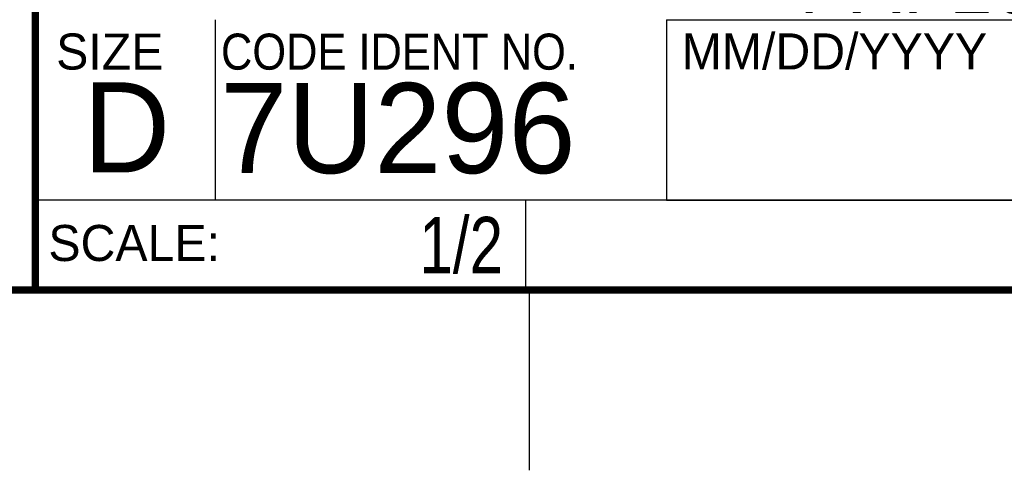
# Model space of a CAD drawing. Header units: inches. Extents: x 0 to 34, y 0 to 22.
# Tile 48 of 76: x 28.3 to 31.1, y 0 to 1.3. Entities that reach past the tile are written whole.
import ezdxf
from ezdxf.enums import TextEntityAlignment as Align

# ---------------------------------------------------------------- set-up
doc = ezdxf.new("R2010")
doc.units = ezdxf.units.IN
doc.header["$LTSCALE"] = 1.87
doc.header["$MEASUREMENT"] = 0
doc.layers.get('0').update_dxf_attribs({"linetype": 'CONTINUOUS'})
doc.styles.get("Standard").update_dxf_attribs({"font": 'txt', "width": 0.8})

msp = doc.modelspace()

# ---------------------------------------------------------------- linework, layer by layer
at = {"color": 2, "linetype": 'CONTINUOUS'}
for p, q in [((28.88002, 0.75), (28.88002, 1.25)), ((30.13002, 1.24989), (33.49002, 1.24989)), ((30.13002, 1.24989), (30.13002, 0.74989)), ((28.37954, 0.75004), (29.73954, 0.75004)), ((28.37954, 0.75004), (28.37954, 0.50004)), ((28.38002, 0.75), (33.50002, 0.75)), ((29.73954, 0.75004), (29.73954, 0.50004)), ((30.13002, 0.74989), (33.49002, 0.74989)), ((28.37954, 0.50004), (29.73954, 0.50004)), ((29.75002, 0), (29.75002, 0.5))]:
    msp.add_line(p, q, dxfattribs=at)
at = {"color": 7, "linetype": 'CONTINUOUS', "const_width": 0.02}
for points in [[(28.38002, 3), (28.38002, 0.5)], [(0.50002, 0.5), (33.50002, 0.5)]]:
    msp.add_lwpolyline(points, dxfattribs=at)

# ---------------------------------------------------------------- texts
at = {"color": 2, "linetype": 'CONTINUOUS'}
for s, p in [('SIZE', (28.43795, 1.11181)), ('MM/DD/YYYY', (30.17212, 1.11211)), ('SCALE:', (28.41638, 0.58064))]:
    msp.add_text(s, height=0.1, dxfattribs=at).set_placement(p)
at = {"color": 2, "linetype": 'CONTINUOUS', "width": 0.9}
msp.add_text('CODE IDENT NO.', height=0.1, dxfattribs=at).set_placement((28.89492, 1.11148))
at = {"color": 7, "linetype": 'CONTINUOUS'}
for s, p in [('D  ', (28.51282, 0.82639)), ('7U296', (28.89285, 0.82447))]:
    msp.add_text(s, height=0.25, dxfattribs=at).set_placement(p)
at = {"color": 7, "linetype": 'CONTINUOUS', "width": 0.8}
msp.add_text('1/2', height=0.15625, dxfattribs=at).set_placement((29.67704, 0.54691), align=Align.RIGHT)
at = {"color": 7, "linetype": 'CONTINUOUS', "insert": (30.9443, 2.13533), "char_height": 0.2, "width": 2.72, "attachment_point": 2}
msp.add_mtext('CUSTOMER DRAWING,\\PCHASSIS ASSEMBLY,\\PPXI-1042', dxfattribs=at)

doc.saveas('drawing.dxf')
